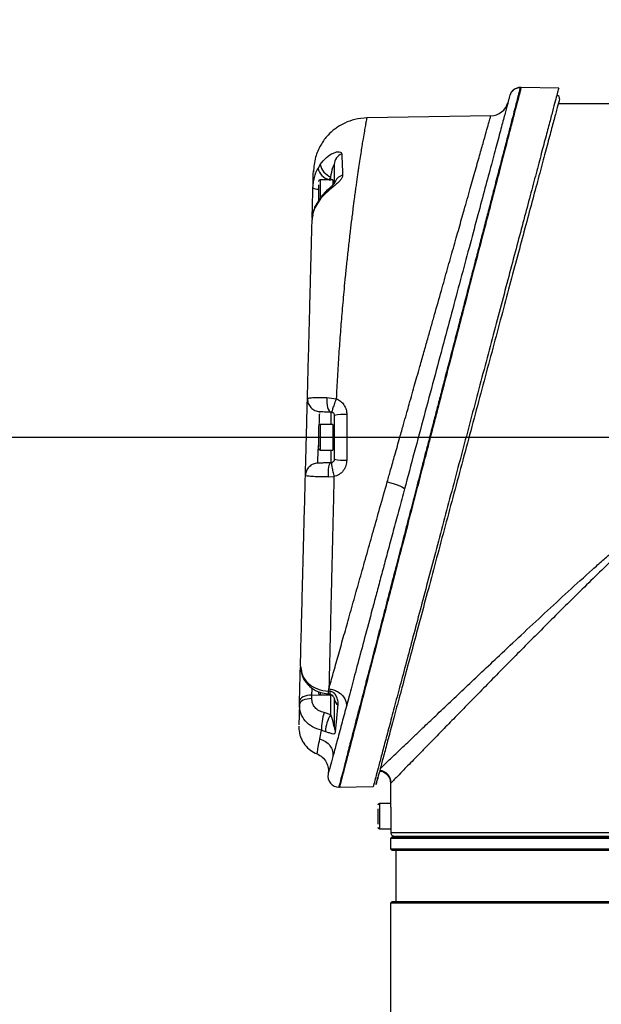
# Model space of a CAD drawing. Header units: millimetres. Extents: x 160 to 223, y 83 to 228.
# Tile 7 of 13: x 186 to 195, y 147 to 161. Entities that reach past the tile are written whole.
import ezdxf

# ---------------------------------------------------------------- set-up
doc = ezdxf.new("R2010")
doc.units = ezdxf.units.MM
doc.layers.add('10', color=7, linetype='Continuous')
doc.styles.add('SLDTEXTSTYLE0', font='TXT', dxfattribs={"width": 0.7})
doc.dimstyles.new('SLDDIMSTYLE1', dxfattribs={"dimtxt": 3.950146, "dimasz": 2.5, "dimexe": 0, "dimexo": 0.0625, "dimgap": 0.987537, "dimtad": 2, "dimlfac": 19.17, "dimrnd": 1e-09, "dimzin": 12, "dimdsep": 46, "dimtxsty": 'SLDTEXTSTYLE0', "dimsah": 1, "dimcen": 0.09, "dimadec": 0, "dimazin": 3, "dimtfac": 1, "dimtofl": 0, "dimtmove": 0, "dimatfit": 3, "dimfxl": 0, "dimfrac": 2, "dimtolj": 1, "dimtzin": 12, "dimarcsym": 0})
doc.dimstyles.new('SLDDIMSTYLE2', dxfattribs={"dimtxt": 3.950146, "dimasz": 2.5, "dimexe": 0, "dimexo": 0.0625, "dimgap": 0.987537, "dimtad": 2, "dimdec": 1, "dimlfac": 19.17, "dimrnd": 1e-09, "dimzin": 12, "dimdsep": 46, "dimtxsty": 'SLDTEXTSTYLE0', "dimsah": 1, "dimcen": 0.09, "dimadec": 0, "dimazin": 3, "dimtfac": 1, "dimtdec": 1, "dimtofl": 0, "dimtmove": 0, "dimatfit": 3, "dimfxl": 0, "dimfrac": 2, "dimtolj": 1, "dimtzin": 12, "dimarcsym": 0})

# ---------------------------------------------------------------- blocks, each defined once
blk = doc.blocks.new('_D_1')
at = {"layer": '10'}
for p, q in [((199.46, 155.353), (177.659, 155.353)), ((179.659, 155.353), (179.659, 103.189)), ((203.074, 103.189), (177.659, 103.189))]:
    blk.add_line(p, q, dxfattribs=at)
for points in [[(179.659, 155.353), (179.309, 152.853), (180.009, 152.853)], [(179.659, 103.189), (180.009, 105.689), (179.309, 105.689)]]:
    blk.add_solid(points, dxfattribs=at)
at = {"layer": '10', "insert": (174.884, 124.976), "char_height": 3.7042, "attachment_point": 1, "rotation": 90, "style": 'SLDTEXTSTYLE0'}
blk.add_mtext('1000', dxfattribs=at)
blk = doc.blocks.new('_D_2')
at = {"layer": '10'}
for p, q in [((201.452, 205.406), (177.659, 205.406)), ((179.659, 205.406), (179.659, 155.353)), ((199.46, 155.353), (177.659, 155.353))]:
    blk.add_line(p, q, dxfattribs=at)
for points in [[(179.659, 205.406), (179.309, 202.906), (180.009, 202.906)], [(179.659, 155.353), (180.009, 157.853), (179.309, 157.853)]]:
    blk.add_solid(points, dxfattribs=at)
at = {"layer": '10', "insert": (174.884, 172.026), "char_height": 3.7042, "attachment_point": 1, "rotation": 90, "style": 'SLDTEXTSTYLE0'}
blk.add_mtext('959.5', dxfattribs=at)
blk = doc.blocks.new('_D_4')
at = {"layer": '10'}
for p, q in [((199.842, 206.588), (199.842, 176.496)), ((212.649, 96.593), (212.649, 180.496)), ((199.842, 178.496), (189.878, 178.496)), ((199.842, 178.496), (212.649, 178.496))]:
    blk.add_line(p, q, dxfattribs=at)
for points in [[(199.842, 178.496), (202.342, 178.146), (202.342, 178.846)], [(212.649, 178.496), (210.149, 178.846), (210.149, 178.146)]]:
    blk.add_solid(points, dxfattribs=at)
at = {"layer": '10', "insert": (189.878, 183.271), "char_height": 3.7042, "attachment_point": 1, "style": 'SLDTEXTSTYLE0'}
blk.add_mtext('245.5', dxfattribs=at)
blk = doc.blocks.new('_D_5')
at = {"layer": '10'}
for p, q in [((191.557, 212.735), (162.82, 212.735)), ((164.82, 212.735), (164.82, 103.189)), ((203.074, 103.189), (162.82, 103.189))]:
    blk.add_line(p, q, dxfattribs=at)
for points in [[(164.82, 212.735), (164.47, 210.235), (165.17, 210.235)], [(164.82, 103.189), (165.17, 105.689), (164.47, 105.689)]]:
    blk.add_solid(points, dxfattribs=at)
at = {"layer": '10', "insert": (160.045, 158.016), "char_height": 3.7042, "attachment_point": 1, "rotation": 90, "style": 'SLDTEXTSTYLE0'}
blk.add_mtext('2100', dxfattribs=at)

msp = doc.modelspace()

# ---------------------------------------------------------------- linework, layer by layer
at = {"color": 7, "linetype": 'Continuous', "lineweight": 25}
for p, q in [((193.61251, 160.38731), (193.60018, 160.38731)), ((194.15623, 160.3778), (193.61096, 160.38731)), ((201.3623, 160.15257), (194.14627, 160.15257)), ((193.17552, 159.97986), (191.38944, 159.94869)), ((190.72041, 159.28094), (190.68776, 159.2278)), ((190.90258, 159.05972), (190.72, 159.05972)), ((190.72, 159.05972), (190.72, 158.79501)), ((190.84707, 159.0607), (190.87148, 159.09984)), ((190.84707, 159.0607), (190.87148, 159.06038)), ((190.87148, 159.06038), (190.87148, 159.09984)), ((190.90258, 159.05972), (190.90258, 158.98646)), ((190.72971, 158.79561), (190.64125, 158.65508)), ((190.72963, 158.81089), (190.64702, 158.67761)), ((190.61103, 158.55296), (190.60366, 158.50829)), ((190.81424, 155.92643), (190.95021, 155.90933)), ((190.71233, 155.71069), (190.71286, 155.72404)), ((190.87148, 155.71989), (190.87148, 155.53598)), ((191.10167, 155.68076), (191.10167, 155.02605)), ((190.90258, 155.53598), (190.72, 155.53598)), ((190.72, 155.53598), (190.72, 155.17083)), ((190.90258, 155.53598), (190.90258, 155.17083)), ((190.92228, 155.45774), (190.90258, 155.45774)), ((190.72, 155.17083), (190.90258, 155.17083)), ((190.87148, 155.17083), (190.87148, 154.98692)), ((190.90258, 155.24908), (190.92228, 155.24908)), ((190.83888, 154.78295), (190.91723, 154.78725)), ((190.43434, 152.06252), (190.44943, 151.98988)), ((190.59754, 151.59401), (190.59882, 151.64286)), ((190.59882, 151.64286), (190.87148, 151.64643)), ((190.72, 151.6811), (190.72, 151.6471)), ((190.72, 151.6471), (190.88516, 151.6471)), ((190.83614, 151.66255), (190.85706, 151.661)), ((190.85768, 151.69926), (190.83834, 151.69958)), ((190.87148, 151.36153), (190.87148, 151.64643)), ((191.1344, 151.62817), (191.09673, 151.48715)), ((190.4198, 151.50753), (190.42108, 151.55638)), ((191.09673, 151.48715), (191.08339, 151.4373)), ((190.87148, 151.36153), (190.7754, 151.39199)), ((190.71315, 151.0144), (190.73571, 151.13762)), ((190.73571, 151.13764), (190.79302, 151.12261)), ((190.99716, 150.3195), (191.48248, 150.32797)), ((191.73933, 150.3804), (191.73083, 150.37166)), ((191.73083, 150.37166), (191.73083, 150.11084)), ((190.98624, 150.3195), (190.99716, 150.3195)), ((191.73188, 150.08476), (191.57434, 150.08476)), ((191.57434, 150.08476), (191.57434, 149.7196)), ((191.73542, 149.90218), (191.73542, 149.66744)), ((191.57434, 149.7196), (191.73542, 149.7196)), ((191.73542, 149.66744), (201.22484, 149.66744)), ((191.80908, 149.61527), (191.80908, 149.60484)), ((191.75692, 149.60484), (191.73083, 149.57876)), ((191.73083, 149.57876), (191.73083, 149.4327)), ((201.22484, 149.57876), (191.73083, 149.57876)), ((191.75692, 149.60484), (201.19875, 149.60484)), ((191.73083, 149.4327), (191.75692, 149.40661)), ((191.73083, 149.4327), (201.22484, 149.4327)), ((201.19875, 149.40661), (191.75692, 149.40661)), ((191.80908, 149.40661), (191.80908, 148.67631)), ((191.75692, 148.67631), (191.73083, 148.65022)), ((191.73083, 148.65022), (191.73083, 133.02685)), ((201.22484, 148.65022), (191.73083, 148.65022)), ((191.75692, 148.67631), (201.19875, 148.67631))]:
    msp.add_line(p, q, dxfattribs=at)
at = {"color": 7, "linetype": 'Continuous', "lineweight": 25, "flags": 128}
for points in [[(190.8819, 159.05972), (190.88146, 159.05977), (190.87148, 159.06038)], [(190.72971, 158.79561), (190.73121, 158.81207), (190.73712, 158.82297)], [(190.64125, 158.65508), (190.64403, 158.67158), (190.64705, 158.67765)], [(190.81424, 155.92643), (190.813, 155.88788), (190.81459, 155.84997), (190.81893, 155.8144), (190.82583, 155.78276), (190.83498, 155.75647), (190.84598, 155.73669), (190.85833, 155.72431), (190.87148, 155.71989)], [(190.83888, 154.78295), (190.83782, 154.82128), (190.83845, 154.85886), (190.84075, 154.89404), (190.84462, 154.92527), (190.84989, 154.95117), (190.85631, 154.97059), (190.86362, 154.98269), (190.87148, 154.98692)], [(191.68466, 154.71367), (191.73434, 154.69976), (191.78188, 154.68497), (191.82542, 154.66989), (191.86323, 154.6551), (191.89384, 154.64118), (191.91603, 154.6287), (191.92894, 154.61813), (191.93204, 154.6099)], [(190.59882, 151.64286), (190.56419, 151.64142), (190.53099, 151.6367), (190.50046, 151.62887), (190.47368, 151.61822), (190.45166, 151.60513), (190.43519, 151.59009), (190.42487, 151.57364), (190.42108, 151.55638)], [(190.87148, 151.64643), (190.88146, 151.64705), (190.8819, 151.6471)], [(190.59754, 151.59401), (190.56291, 151.59257), (190.52971, 151.58785), (190.49918, 151.58002), (190.47241, 151.56936), (190.45038, 151.55628), (190.43391, 151.54123), (190.42359, 151.52478), (190.4198, 151.50753)]]:
    msp.add_lwpolyline(points, dxfattribs=at)
at = {"color": 7, "linetype": 'Continuous', "lineweight": 25}
for centre, radius, start, end in [((193.60018, 160.23082), 0.15649, 90, 165), ((194.12459, 160.23203), 0.04151, 345.849709, 89.073601), ((193.17077, 160.24065), 0.26082, 271, 345), ((191.08862, 159.27654), 0.16639, 110.742933, 178.59553), ((190.95684, 159.32462), 0.24044, 190.467389, 249.204541), ((190.90495, 159.27538), 0.22235, 192.35774, 254.910173), ((191.08221, 158.96772), 0.16211, 104.379732, 165.154892), ((190.72, 159.03363), 0.02608, 90, 180), ((190.89572, 159.02839), 0.02721, 12.555411, 75.40789), ((190.68269, 159.05462), 0.12975, 238.316242, 274.024472), ((191.05758, 155.04587), 0.63642, 86.027257, 102.274211), ((190.72, 155.5099), 0.02608, 90, 180), ((190.72, 155.19691), 0.02608, 180, 270), ((191.05758, 155.66095), 0.63642, 257.725789, 273.972743), ((190.72, 151.67318), 0.02608, 180, 270), ((190.28362, 151.71398), 0.55491, 354.682366, 358.512995), ((190.96915, 151.67831), 0.11342, 169.354425, 188.776344), ((191.0437, 151.6022), 0.12152, 182.386657, 237.037557), ((191.57286, 151.1373), 0.83715, 162.28794, 179.977047), ((191.28822, 151.09234), 0.49612, 147.139525, 176.50114), ((191.03892, 151.18631), 0.11664, 180.421643, 213.011934), ((190.98638, 150.47599), 0.15649, 168.983677, 270), ((191.5563, 150.37963), 0.18303, 0.239751, 83.706768), ((191.57434, 150.05867), 0.02608, 90, 180), ((191.57434, 149.74569), 0.02608, 180, 270), ((191.783, 149.66744), 0.05216, 240.005206, 270)]:
    msp.add_arc(centre, radius, start, end, dxfattribs=at)
for points, knots in [([(193.60018, 160.38731), (193.59897, 160.38266), (193.59655, 160.37335), (193.57916, 160.30633), (193.55665, 160.21965), (193.5318, 160.12397), (193.49973, 160.0004), (193.45914, 159.84409), (193.40918, 159.65164), (193.35227, 159.43241), (193.28859, 159.18718), (193.22579, 158.94523), (193.16566, 158.71365), (193.11001, 158.49934), (193.05144, 158.27368), (192.99088, 158.04041), (192.92833, 157.79957), (192.8627, 157.54673), (192.79678, 157.29276), (192.73036, 157.037), (192.66318, 156.77832), (192.59278, 156.50701), (192.5262, 156.25054), (192.46558, 156.01708), (192.41209, 155.81101), (192.35472, 155.5901), (192.31559, 155.43937), (192.29328, 155.35341)], [0, 0, 0, 0, 0.06137014, 0.12297827, 0.16376264, 0.20486392, 0.24629282, 0.29524108, 0.34498633, 0.39448666, 0.44402717, 0.49476746, 0.52949948, 0.56510988, 0.60160151, 0.63721249, 0.67226515, 0.70863241, 0.74631573, 0.77898898, 0.81383983, 0.85086875, 0.88694827, 0.91462926, 0.941878, 0.96685471, 1, 1, 1, 1]), ([(193.61096, 160.38731), (193.60975, 160.38273), (193.60733, 160.37352), (193.58791, 160.29894), (193.55696, 160.17952), (193.5137, 160.01261), (193.45858, 159.80056), (193.39279, 159.54728), (193.31608, 159.25168), (193.23053, 158.9219), (193.135, 158.55419), (193.03289, 158.16086), (192.92203, 157.73388), (192.82483, 157.35925), (192.74125, 157.03746), (192.67411, 156.77893), (192.60362, 156.50733), (192.53694, 156.25048), (192.47629, 156.01683), (192.4228, 155.81077), (192.36546, 155.58998), (192.32635, 155.43928), (192.30406, 155.35341)], [0, 0, 0, 0, 0.06087637, 0.12219251, 0.18398664, 0.2462961, 0.30750589, 0.37016488, 0.4316324, 0.49476673, 0.55601629, 0.62016221, 0.68131319, 0.74628193, 0.77887507, 0.8137119, 0.85079288, 0.88697051, 0.91466286, 0.94188593, 0.96688384, 1, 1, 1, 1]), ([(194.12526, 160.27354), (194.11573, 160.23767), (194.09674, 160.1662), (194.05424, 160.00627), (194.00185, 159.80907), (193.93912, 159.57301), (193.86715, 159.30216), (193.78674, 158.9995), (193.69817, 158.66616), (193.60236, 158.30561), (193.50046, 157.9221), (193.39343, 157.51931), (193.28162, 157.09849), (193.16608, 156.66368), (193.04805, 156.21952), (192.92843, 155.76937), (192.80768, 155.31489), (192.68694, 154.86049), (192.56738, 154.4106), (192.44974, 153.96792), (192.3347, 153.535), (192.22347, 153.11638), (192.11709, 152.71606), (192.01608, 152.33595), (191.92136, 151.97952), (191.83403, 151.65086), (191.75491, 151.35312), (191.68444, 151.08798), (191.62347, 150.85854), (191.57277, 150.66773), (191.53275, 150.51712), (191.50403, 150.40906), (191.48587, 150.34075), (191.48361, 150.33222), (191.48248, 150.32797)], [0, 0, 0, 0, 0.03135129, 0.06246717, 0.09363202, 0.12506397, 0.15629304, 0.18737814, 0.21858525, 0.25001609, 0.28119312, 0.31228063, 0.34352696, 0.37494271, 0.40610393, 0.4372131, 0.46850949, 0.49990237, 0.53105732, 0.56220525, 0.59358259, 0.62491325, 0.65605801, 0.68726995, 0.71871173, 0.74994641, 0.78109673, 0.81243279, 0.84381538, 0.87497131, 0.90617727, 0.9376279, 0.96885899, 1, 1, 1, 1]), ([(193.44902, 160.27132), (193.44754, 160.2658), (193.44458, 160.25475), (193.42079, 160.16599), (193.38309, 160.02529), (193.3306, 159.82937), (193.26422, 159.58166), (193.18473, 159.28497), (193.093, 158.94263), (192.99017, 158.55888), (192.8774, 158.138), (192.75605, 157.68513), (192.6275, 157.20539), (192.49331, 156.70455), (192.35498, 156.18831), (192.21422, 155.66297), (192.07244, 155.13387), (191.97884, 154.78453), (191.93204, 154.6099)], [0, 0, 0, 0, 0.06132187, 0.1226942, 0.18416662, 0.24578192, 0.30757768, 0.36958101, 0.43181093, 0.49427394, 0.55696731, 0.61987621, 0.68297704, 0.74623679, 0.80961558, 0.87306834, 0.93654619, 1, 1, 1, 1]), ([(193.5986, 160.38124), (193.57346, 160.37986), (193.52307, 160.37709), (193.48722, 160.33676), (193.46926, 160.31655)], [0, 0, 0, 0, 0.49910232, 1, 1, 1, 1]), ([(194.15298, 160.37785), (194.1518, 160.37344), (194.14945, 160.36459), (194.13334, 160.30396), (194.12526, 160.27354)], [0, 0, 0, 0, 0.49829035, 1, 1, 1, 1]), ([(194.16484, 160.22188), (194.15459, 160.18362), (194.13416, 160.10738), (194.08754, 159.93339), (194.0297, 159.71752), (193.96029, 159.45848), (193.88058, 159.16102), (193.79136, 158.82803), (193.69323, 158.46181), (193.58747, 158.0671), (193.47538, 157.64879), (193.35767, 157.20947), (193.23532, 156.75287), (193.10975, 156.28424), (192.98221, 155.80823), (192.85331, 155.32719), (192.72438, 154.84603), (192.59677, 154.36977), (192.47138, 153.9018), (192.34922, 153.44588), (192.23166, 153.00714), (192.11981, 152.58974), (192.01444, 152.19649), (191.91677, 151.83198), (191.82804, 151.50082), (191.74892, 151.20555), (191.68031, 150.94948), (191.62309, 150.73596), (191.57805, 150.56784), (191.5456, 150.44675), (191.52605, 150.37381), (191.51997, 150.35111), (191.52647, 150.37535), (191.54203, 150.43342), (191.54982, 150.46249)], [0, 0, 0, 0, 0.031322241, 0.062412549, 0.093597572, 0.125013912, 0.156159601, 0.187248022, 0.218582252, 0.249891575, 0.280982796, 0.31213929, 0.343555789, 0.374760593, 0.405863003, 0.437132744, 0.46852374, 0.499673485, 0.530837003, 0.562248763, 0.593502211, 0.624638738, 0.655942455, 0.687318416, 0.718465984, 0.749684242, 0.781109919, 0.81228618, 0.843443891, 0.874860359, 0.906093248, 0.937216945, 0.968567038, 1, 1, 1, 1]), ([(191.86579, 155.35341), (191.88332, 155.41532), (191.91476, 155.52639), (191.95645, 155.67367), (191.99459, 155.8083), (192.03257, 155.94248), (192.07293, 156.08507), (192.11342, 156.22805), (192.1596, 156.3912), (192.21136, 156.57413), (192.26615, 156.76769), (192.3176, 156.94938), (192.38362, 157.18253), (192.46224, 157.4604), (192.55244, 157.77896), (192.63757, 158.07975), (192.71765, 158.36274), (192.79952, 158.65191), (192.87961, 158.93497), (192.95656, 159.20679), (193.02246, 159.43972), (193.07763, 159.63461), (193.12094, 159.78772), (193.15209, 159.89772), (193.17167, 159.96698), (193.17411, 159.97557), (193.17533, 159.97986)], [0, 0, 0, 0, 0.02609908, 0.04681861, 0.06215589, 0.08302186, 0.10367775, 0.12280505, 0.14410972, 0.17376178, 0.20202008, 0.228884, 0.25435304, 0.30688457, 0.35675453, 0.40668912, 0.45733195, 0.5061783, 0.56943492, 0.63071334, 0.69321966, 0.75437801, 0.81627257, 0.87737151, 0.93881814, 1, 1, 1, 1]), ([(191.39594, 159.9488), (191.336, 159.94429), (191.22484, 159.93592), (191.0926, 159.88764), (191.00236, 159.83969), (190.94427, 159.80098), (190.87965, 159.75003), (190.80081, 159.67212), (190.71357, 159.54821), (190.63898, 159.37552), (190.62694, 159.24178), (190.62044, 159.16968)], [0, 0, 0, 0, 0.13877487, 0.25737074, 0.32231902, 0.37469661, 0.4187287, 0.51046336, 0.64053895, 0.80622219, 1, 1, 1, 1]), ([(191.38944, 159.94869), (191.38898, 159.94644), (191.38804, 159.94188), (191.38084, 159.90472), (191.36979, 159.84506), (191.35481, 159.76081), (191.3385, 159.66492), (191.32199, 159.56444), (191.30639, 159.46662), (191.28945, 159.35689), (191.27451, 159.25705), (191.26228, 159.1735), (191.25274, 159.1072), (191.24264, 159.03568), (191.23196, 158.95869), (191.22072, 158.87599), (191.20691, 158.77232), (191.18887, 158.63353), (191.16759, 158.4628), (191.14488, 158.27201), (191.12244, 158.07577), (191.10054, 157.87297), (191.08036, 157.67576), (191.0579, 157.44453), (191.03387, 157.17754), (191.0085, 156.86535), (190.98588, 156.55023), (190.96592, 156.23109), (190.95535, 156.01472), (190.95021, 155.90933)], [0, 0, 0, 0, 0.04892503, 0.09937969, 0.14922653, 0.19880787, 0.25038548, 0.28362799, 0.31828381, 0.35435342, 0.38889828, 0.40579087, 0.42338486, 0.44168023, 0.46067689, 0.48037481, 0.50077388, 0.53225163, 0.57225158, 0.60797453, 0.64620379, 0.68441592, 0.7192627, 0.75074485, 0.80359428, 0.85249174, 0.90164013, 0.95209126, 1, 1, 1, 1]), ([(190.72041, 159.28094), (190.74829, 159.31617), (190.80345, 159.38587), (190.89136, 159.44072), (190.95558, 159.46103), (190.99492, 159.46318), (191.02318, 159.45409), (191.02756, 159.43934), (191.02969, 159.43214)], [0, 0, 0, 0, 0.2700929, 0.53417178, 0.66005332, 0.77967893, 0.89247862, 1, 1, 1, 1]), ([(191.02969, 159.43214), (191.03147, 159.38611), (191.03505, 159.29399), (191.03965, 159.18118), (191.04195, 159.12475)], [0, 0, 0, 0, 0.49969052, 1, 1, 1, 1]), ([(190.87148, 159.09984), (190.88022, 159.14756), (190.89186, 159.2111), (190.91404, 159.26669), (190.9203, 159.27844), (190.92202, 159.28091), (190.9222, 159.28071), (190.92228, 159.28062)], [0, 0, 0, 0, 0.64922449, 0.86433843, 0.94040618, 0.97189371, 1, 1, 1, 1]), ([(190.92228, 159.28062), (190.92228, 159.23562), (190.92228, 159.15398), (190.92228, 159.05417), (190.92228, 159.00938)], [0, 0, 0, 0, 0.55118298, 1, 1, 1, 1]), ([(190.61454, 158.94421), (190.61869, 158.99512), (190.62701, 159.09734), (190.66746, 159.18421), (190.68776, 159.2278)], [0, 0, 0, 0, 0.49813856, 1, 1, 1, 1]), ([(190.61454, 158.94421), (190.61576, 158.99095), (190.61821, 159.0844), (190.6203, 159.16436), (190.62069, 159.17892), (190.62088, 159.18619)], [0, 0, 0, 0, 0.33359634, 0.66696661, 1, 1, 1, 1]), ([(191.04195, 159.12475), (191.04074, 159.11439), (191.03829, 159.09347), (191.01397, 159.05698), (190.97755, 159.0187), (190.91412, 158.96345), (190.82135, 158.8908), (190.76074, 158.82784), (190.72971, 158.79561)], [0, 0, 0, 0, 0.10683844, 0.21578879, 0.33156268, 0.45454082, 0.72078017, 1, 1, 1, 1]), ([(190.69392, 158.98432), (190.69392, 158.97746), (190.69392, 158.9626), (190.69392, 158.92708), (190.69392, 158.89677), (190.69392, 158.87714)], [0, 0, 0, 0, 0.23232829, 0.50290904, 1, 1, 1, 1]), ([(190.92639, 159.01058), (190.92644, 159.01084), (190.92655, 159.01141), (190.92407, 159.00824), (190.91801, 159.00121), (190.90273, 158.98513), (190.87375, 158.95786), (190.81412, 158.90474), (190.76953, 158.85739), (190.7371, 158.82295)], [0, 0, 0, 0, 0.03322209, 0.07352123, 0.11765122, 0.2218662, 0.35818802, 0.5330321, 1, 1, 1, 1]), ([(190.60309, 158.50682), (190.60315, 158.50941), (190.60393, 158.53905), (190.60587, 158.61298), (190.60872, 158.72187), (190.61168, 158.83486), (190.61361, 158.90858), (190.61454, 158.94421)], [0, 0, 0, 0, 0.02473529, 0.28292292, 0.53488326, 0.7752251, 1, 1, 1, 1]), ([(190.69392, 158.87714), (190.69392, 158.85741), (190.69392, 158.82694), (190.69392, 158.79088), (190.69392, 158.77197), (190.69392, 158.76426), (190.69392, 158.76317)], [0, 0, 0, 0, 0.45924576, 0.70900734, 0.95898777, 1, 1, 1, 1]), ([(190.64125, 158.65508), (190.63053, 158.62668), (190.60907, 158.56982), (190.60478, 158.51619), (190.60263, 158.48934)], [0, 0, 0, 0, 0.49934112, 1, 1, 1, 1]), ([(190.6468, 158.67723), (190.6351, 158.64955), (190.62056, 158.61516), (190.61553, 158.58091), (190.61454, 158.57423)], [0, 0, 0, 0, 0.80513774, 1, 1, 1, 1]), ([(190.53512, 155.91134), (190.5386, 156.04437), (190.54554, 156.30931), (190.55557, 156.69233), (190.56512, 157.05713), (190.57411, 157.40045), (190.58242, 157.71779), (190.59, 158.00711), (190.59683, 158.26783), (190.6007, 158.41588), (190.60263, 158.48934)], [0, 0, 0, 0, 0.12762172, 0.25416755, 0.38086732, 0.50613708, 0.6313801, 0.75493531, 0.87838826, 1, 1, 1, 1]), ([(190.50613, 154.80427), (190.50616, 154.80534), (190.50621, 154.80746), (190.5067, 154.82589), (190.50757, 154.85912), (190.50875, 154.90414), (190.50998, 154.95142), (190.51111, 154.99435), (190.51238, 155.04286), (190.51431, 155.11677), (190.51706, 155.22153), (190.52063, 155.35778), (190.52361, 155.47194), (190.52587, 155.55811), (190.52743, 155.61776), (190.52887, 155.67275), (190.53014, 155.72124), (190.53127, 155.76417), (190.53251, 155.81151), (190.53368, 155.85616), (190.53484, 155.90045), (190.53501, 155.90715), (190.53512, 155.91134)], [0, 0, 0, 0, 0.04518096, 0.09037846, 0.144436, 0.2048771, 0.23827891, 0.27171075, 0.30795276, 0.34422523, 0.4209526, 0.50004448, 0.57913636, 0.61755465, 0.65600444, 0.69224549, 0.72851891, 0.76191921, 0.79535256, 0.85579367, 0.90985121, 1, 1, 1, 1]), ([(190.53512, 155.91134), (190.53896, 155.91404), (190.54664, 155.91945), (190.60657, 155.92463), (190.69568, 155.92738), (190.77463, 155.92675), (190.81424, 155.92643)], [0, 0, 0, 0, 0.24866169, 0.49800109, 0.74811717, 1, 1, 1, 1]), ([(190.95021, 155.90933), (190.946, 155.89834), (190.93728, 155.87559), (190.92453, 155.84072), (190.91248, 155.80639), (190.90212, 155.77511), (190.89424, 155.74927), (190.88938, 155.73066), (190.88733, 155.71918), (190.8882, 155.71738), (190.88862, 155.71652)], [0, 0, 0, 0, 0.11531138, 0.23854473, 0.36768914, 0.50000521, 0.63232051, 0.76146271, 0.88469271, 1, 1, 1, 1]), ([(190.95021, 155.90933), (190.97194, 155.89834), (191.01544, 155.87633), (191.0635, 155.82026), (191.09561, 155.75382), (191.09965, 155.70515), (191.10167, 155.68076)], [0, 0, 0, 0, 0.24943911, 0.49912628, 0.74898445, 1, 1, 1, 1]), ([(190.71286, 155.72404), (190.71499, 155.72399), (190.71927, 155.72388), (190.75327, 155.72299), (190.80393, 155.72166), (190.84893, 155.72048), (190.87148, 155.71989)], [0, 0, 0, 0, 0.24958261, 0.49926502, 0.74903996, 1, 1, 1, 1]), ([(190.87148, 155.71989), (190.87408, 155.71974), (190.87771, 155.71952), (190.88403, 155.71811), (190.88715, 155.71703), (190.88862, 155.71652)], [0, 0, 0, 0, 0.57006007, 0.79791448, 1, 1, 1, 1]), ([(190.88862, 155.71652), (190.8934, 155.71419), (190.90306, 155.7095), (190.9136, 155.69775), (190.92085, 155.6837), (190.92181, 155.67304), (190.92228, 155.66774)], [0, 0, 0, 0, 0.24631822, 0.49753381, 0.75059158, 1, 1, 1, 1]), ([(190.7053, 155.53082), (190.70544, 155.53441), (190.70615, 155.55255), (190.70727, 155.58121), (190.70857, 155.61443), (190.70962, 155.64138), (190.71078, 155.67118), (190.71139, 155.68693), (190.7118, 155.69735)], [0, 0, 0, 0, 0.04684747, 0.23692359, 0.4145798, 0.56396975, 0.71139395, 1, 1, 1, 1]), ([(190.69392, 155.50927), (190.69392, 155.50946), (190.69392, 155.51036), (190.69392, 155.50529), (190.69392, 155.49432), (190.69392, 155.47204), (190.69392, 155.43357), (190.69392, 155.38536), (190.69392, 155.34435), (190.69392, 155.31261), (190.69392, 155.28266), (190.69392, 155.24754), (190.69392, 155.22954), (190.69392, 155.21788)], [0, 0, 0, 0, 0.02198134, 0.10016807, 0.17828638, 0.25647313, 0.40011207, 0.543751, 0.62186928, 0.700056, 0.77817431, 0.85636107, 1, 1, 1, 1]), ([(192.29328, 155.35341), (192.27651, 155.28879), (192.24587, 155.17076), (192.20433, 155.01073), (192.16552, 154.86131), (192.12684, 154.7123), (192.0864, 154.55651), (192.04594, 154.4007), (192.00364, 154.23776), (191.95923, 154.06661), (191.91469, 153.89504), (191.87225, 153.73157), (191.83189, 153.57617), (191.77289, 153.34899), (191.69758, 153.0588), (191.60759, 152.71225), (191.52264, 152.38503), (191.44273, 152.0772), (191.36107, 151.76277), (191.28119, 151.45496), (191.20447, 151.15956), (191.13876, 150.90638), (191.08377, 150.69463), (191.04059, 150.52824), (191.00955, 150.40874), (190.99003, 150.3335), (190.9876, 150.32416), (190.98638, 150.3195)], [0, 0, 0, 0, 0.024918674, 0.045516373, 0.061792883, 0.082727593, 0.103314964, 0.122451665, 0.143681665, 0.167410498, 0.190278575, 0.21228601, 0.23343293, 0.25371948, 0.306104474, 0.355912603, 0.405796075, 0.456388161, 0.505257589, 0.568490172, 0.629854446, 0.692410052, 0.753715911, 0.815725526, 0.877011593, 0.938624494, 1, 1, 1, 1]), ([(192.30406, 155.35341), (192.28731, 155.28886), (192.25669, 155.17091), (192.21515, 155.0109), (192.17636, 154.86151), (192.13769, 154.71254), (192.09726, 154.55677), (192.05674, 154.40073), (191.99194, 154.15109), (191.90643, 153.8216), (191.80335, 153.42485), (191.70848, 153.05919), (191.61846, 152.71245), (191.53341, 152.38481), (191.45344, 152.07687), (191.37185, 151.76279), (191.29204, 151.45513), (191.21533, 151.15953), (191.14955, 150.90627), (191.10053, 150.71772), (191.06541, 150.58228), (191.04049, 150.48612), (191.01806, 150.39962), (191.00078, 150.33326), (190.99837, 150.32407), (190.99716, 150.3195)], [0, 0, 0, 0, 0.0248903, 0.04548573, 0.06178607, 0.08268706, 0.10326743, 0.12243664, 0.143726, 0.20147905, 0.25369229, 0.30597897, 0.35581909, 0.40583312, 0.45645832, 0.50522978, 0.56836185, 0.62982506, 0.6924818, 0.7536873, 0.79529407, 0.83666615, 0.87781445, 0.93912723, 1, 1, 1, 1]), ([(191.68466, 154.71367), (191.70078, 154.77058), (191.73694, 154.89823), (191.79736, 155.1116), (191.84167, 155.26816), (191.86579, 155.35341)], [0, 0, 0, 0, 0.26822629, 0.60154779, 1, 1, 1, 1]), ([(190.68387, 154.98201), (190.68407, 154.9871), (190.68439, 154.99486), (190.6862, 155.04147), (190.68798, 155.08754), (190.69023, 155.14483), (190.69223, 155.19638), (190.69355, 155.22988), (190.69392, 155.23925)], [0, 0, 0, 0, 0.30259778, 0.46101778, 0.62372178, 0.77237096, 0.93635969, 1, 1, 1, 1]), ([(190.92228, 155.03907), (190.92176, 155.03313), (190.92123, 155.02713), (190.91914, 155.02124), (190.91858, 155.01974), (190.91633, 155.01436), (190.91036, 155.00481), (190.89849, 154.99377), (190.88696, 154.98998), (190.88129, 154.98811)], [0, 0, 0, 0, 0.25008314, 0.25243191, 0.27035205, 0.31961192, 0.50474299, 0.75628434, 1, 1, 1, 1]), ([(191.10167, 155.02605), (191.09915, 154.99887), (191.09411, 154.94452), (191.05427, 154.87196), (190.99489, 154.8138), (190.94311, 154.7961), (190.91723, 154.78725)], [0, 0, 0, 0, 0.250122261, 0.500207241, 0.750170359, 1, 1, 1, 1]), ([(190.87148, 154.98692), (190.84565, 154.98625), (190.79399, 154.98489), (190.7333, 154.9833), (190.69183, 154.98222), (190.68652, 154.98208), (190.68387, 154.98201)], [0, 0, 0, 0, 0.25006356, 0.50016922, 0.7502571, 1, 1, 1, 1]), ([(190.88129, 154.98811), (190.87959, 154.9878), (190.87594, 154.98711), (190.87304, 154.98699), (190.87148, 154.98692)], [0, 0, 0, 0, 0.46505744, 1, 1, 1, 1]), ([(190.88129, 154.98811), (190.88092, 154.98735), (190.88017, 154.98577), (190.8811, 154.97411), (190.88376, 154.9549), (190.88831, 154.92799), (190.89443, 154.89527), (190.90165, 154.85928), (190.90935, 154.82269), (190.91466, 154.7988), (190.91723, 154.78725)], [0, 0, 0, 0, 0.11519479, 0.23840013, 0.3675911, 0.49999722, 0.63240376, 0.76159592, 0.88480305, 1, 1, 1, 1]), ([(190.43434, 152.06252), (190.43736, 152.17795), (190.4434, 152.4088), (190.45417, 152.81986), (190.46595, 153.26991), (190.4787, 153.75671), (190.49213, 154.26977), (190.50146, 154.62601), (190.50613, 154.80427)], [0, 0, 0, 0, 0.166494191, 0.332984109, 0.499748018, 0.666394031, 0.833062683, 1, 1, 1, 1]), ([(190.83888, 154.78295), (190.79302, 154.78349), (190.7014, 154.78457), (190.59361, 154.78937), (190.52005, 154.79603), (190.51077, 154.80153), (190.50613, 154.80427)], [0, 0, 0, 0, 0.25064951, 0.50081174, 0.75059548, 1, 1, 1, 1]), ([(190.91723, 154.78725), (190.91515, 154.69998), (190.91109, 154.52912), (190.90521, 154.28141), (190.89965, 154.04754), (190.89443, 153.82787), (190.88953, 153.62239), (190.88496, 153.43101), (190.88073, 153.25351), (190.87472, 153.00156), (190.86722, 152.68605), (190.85868, 152.32673), (190.85106, 152.00703), (190.84669, 151.8236), (190.84455, 151.73369)], [0, 0, 0, 0, 0.07335652, 0.14362247, 0.21079796, 0.27488312, 0.33587807, 0.39378292, 0.44859776, 0.50032271, 0.63233858, 0.75962302, 0.88217662, 1, 1, 1, 1]), ([(190.84455, 151.73369), (190.8651, 151.80689), (190.90674, 151.95522), (190.97637, 152.20306), (191.05112, 152.46892), (191.13142, 152.75419), (191.21493, 153.0508), (191.30271, 153.36206), (191.39212, 153.679), (191.48501, 154.00786), (191.58219, 154.35152), (191.64943, 154.58917), (191.68466, 154.71367)], [0, 0, 0, 0, 0.09746997, 0.19751116, 0.29672927, 0.39594247, 0.49885664, 0.59452375, 0.69563226, 0.79366493, 0.89190925, 1, 1, 1, 1]), ([(191.93204, 154.6099), (191.90603, 154.5128), (191.85495, 154.32214), (191.78086, 154.04553), (191.71062, 153.78319), (191.64437, 153.53567), (191.58213, 153.30308), (191.52389, 153.08538), (191.44845, 152.80335), (191.35875, 152.46787), (191.26013, 152.09886), (191.18548, 151.81945), (191.14695, 151.67516), (191.1344, 151.62817)], [0, 0, 0, 0, 0.08503855, 0.16698881, 0.24583988, 0.32158426, 0.3942179, 0.463741, 0.53015599, 0.67117939, 0.8068151, 0.93708097, 1, 1, 1, 1]), ([(191.58337, 150.58771), (191.59461, 150.59842), (191.61723, 150.61998), (191.66726, 150.66763), (191.72921, 150.72666), (191.80241, 150.79639), (191.88558, 150.87554), (191.97788, 150.96337), (192.08145, 151.06187), (192.21419, 151.18805), (192.38277, 151.3481), (192.59012, 151.54471), (192.8131, 151.75575), (193.04974, 151.9792), (193.31508, 152.229), (193.61552, 152.51068), (193.9459, 152.81832), (194.28879, 153.13453), (194.57, 153.38998), (194.78543, 153.58227), (194.93247, 153.71178), (195.08123, 153.84063), (195.23011, 153.96673), (195.39788, 154.10464), (195.57684, 154.24502), (195.77814, 154.38999), (195.98409, 154.51896), (196.1737, 154.60743), (196.33569, 154.65056), (196.44625, 154.66253), (196.54305, 154.65929), (196.62574, 154.6476), (196.71109, 154.62666), (196.80002, 154.59573), (196.89047, 154.55596), (196.97921, 154.50986), (197.06667, 154.45886), (197.17844, 154.38766), (197.32038, 154.28802), (197.49558, 154.15444), (197.68729, 153.99917), (197.87975, 153.83634), (198.06671, 153.67383), (198.24174, 153.51874), (198.41938, 153.35918), (198.60035, 153.19478), (198.78401, 153.02648), (198.96389, 152.8605), (199.13856, 152.69838), (199.33133, 152.51869), (199.53877, 152.32452), (199.75688, 152.11956), (199.96101, 151.92716), (200.15116, 151.74755), (200.32733, 151.58087), (200.48325, 151.43313), (200.62063, 151.30278), (200.74128, 151.18821), (200.85178, 151.08321), (200.98967, 150.9521), (201.14228, 150.80682), (201.22923, 150.72402), (201.27183, 150.68345)], [0, 0, 0, 0, 0.01535744, 0.0309072, 0.04668822, 0.0627378, 0.07789904, 0.09339634, 0.10925456, 0.12549691, 0.14975919, 0.17504565, 0.20009667, 0.22486029, 0.25064764, 0.28120983, 0.31304746, 0.34410574, 0.37523293, 0.38804626, 0.40047076, 0.41325198, 0.42602962, 0.43794312, 0.45479342, 0.4693421, 0.48498572, 0.50071681, 0.50856212, 0.51646174, 0.52154308, 0.52675489, 0.53215387, 0.53806646, 0.54447371, 0.55077175, 0.5569359, 0.56360272, 0.57584272, 0.58980043, 0.60549657, 0.62294568, 0.63819498, 0.65335008, 0.6684224, 0.68497902, 0.70168268, 0.71819166, 0.73447402, 0.75053353, 0.7730365, 0.79482067, 0.81590014, 0.83629045, 0.85600876, 0.87507407, 0.89129845, 0.90711467, 0.92253933, 0.93759036, 0.96941893, 1, 1, 1, 1]), ([(201.22104, 150.37557), (201.21899, 150.37768), (201.21405, 150.38278), (201.17498, 150.42293), (201.1153, 150.48418), (201.04319, 150.55827), (200.9664, 150.63712), (200.87598, 150.72988), (200.77547, 150.83292), (200.66616, 150.94499), (200.54905, 151.06495), (200.42026, 151.19673), (200.28537, 151.33459), (200.14537, 151.47759), (200.00099, 151.62485), (199.84618, 151.78244), (199.66101, 151.97058), (199.44481, 152.1897), (199.1973, 152.43948), (198.97074, 152.66686), (198.76987, 152.86717), (198.64202, 152.99386), (198.55917, 153.0756), (198.52034, 153.11383), (198.47993, 153.15354), (198.4379, 153.19473), (198.39426, 153.2374), (198.34898, 153.28155), (198.3159, 153.31371), (198.28172, 153.3469), (198.20521, 153.42108), (198.08739, 153.53422), (197.93897, 153.67467), (197.80533, 153.79909), (197.66999, 153.92237), (197.54526, 154.03273), (197.43196, 154.12969), (197.32707, 154.21622), (197.22348, 154.2976), (197.10101, 154.38768), (196.96473, 154.47763), (196.80511, 154.56291), (196.65039, 154.61795), (196.50053, 154.6387), (196.37976, 154.63024), (196.27707, 154.60638), (196.19131, 154.57667), (196.05341, 154.51491), (195.87335, 154.40395), (195.6583, 154.24215), (195.45236, 154.07023), (195.25256, 153.89301), (195.05739, 153.71324), (194.84515, 153.51249), (194.614, 153.28926), (194.37066, 153.05054), (194.13112, 152.81286), (193.89956, 152.58134), (193.67165, 152.35207), (193.44738, 152.12541), (193.22968, 151.90469), (193.02249, 151.69395), (192.82456, 151.49212), (192.6369, 151.30054), (192.4611, 151.12073), (192.31292, 150.96895), (192.18908, 150.84206), (192.08622, 150.7366), (191.99659, 150.64461), (191.90912, 150.55479), (191.83097, 150.47459), (191.76834, 150.41024), (191.74895, 150.39029), (191.73933, 150.3804)], [0, 0, 0, 0, 0.014804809, 0.035692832, 0.05688468, 0.072083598, 0.087598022, 0.103463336, 0.119712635, 0.134740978, 0.150210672, 0.166140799, 0.182548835, 0.197484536, 0.212939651, 0.228923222, 0.245443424, 0.268475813, 0.291568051, 0.314778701, 0.330122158, 0.345078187, 0.348305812, 0.351658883, 0.355137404, 0.358741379, 0.362470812, 0.366325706, 0.370306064, 0.370888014, 0.375005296, 0.389694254, 0.400445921, 0.411751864, 0.422365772, 0.43305942, 0.441306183, 0.448749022, 0.457061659, 0.464506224, 0.475474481, 0.485680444, 0.496133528, 0.503987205, 0.511930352, 0.517112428, 0.522366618, 0.527769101, 0.543518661, 0.55928078, 0.575083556, 0.590873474, 0.606672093, 0.622444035, 0.643378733, 0.664955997, 0.685075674, 0.70632244, 0.727129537, 0.747789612, 0.769755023, 0.790728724, 0.810726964, 0.832593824, 0.853586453, 0.873740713, 0.8901398, 0.906116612, 0.92169993, 0.936920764, 0.95833229, 0.979321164, 1, 1, 1, 1]), ([(190.42108, 151.55638), (190.42169, 151.57969), (190.42291, 151.62632), (190.42502, 151.70689), (190.42743, 151.79892), (190.4297, 151.8855), (190.43161, 151.95836), (190.43287, 152.0065), (190.4336, 152.03432), (190.43386, 152.04427)], [0, 0, 0, 0, 0.1556647, 0.31138931, 0.49761547, 0.70580452, 0.82083949, 0.93597165, 1, 1, 1, 1]), ([(190.43991, 151.99728), (190.44567, 151.97183), (190.45698, 151.92181), (190.50356, 151.83256), (190.58672, 151.74398), (190.70943, 151.6783), (190.79534, 151.66762), (190.83614, 151.66255)], [0, 0, 0, 0, 0.1441772, 0.28345134, 0.5449603, 0.78390406, 1, 1, 1, 1]), ([(190.44943, 151.98988), (190.4524, 151.96916), (190.46187, 151.90324), (190.54265, 151.80776), (190.6751, 151.72159), (190.78389, 151.70692), (190.83834, 151.69958)], [0, 0, 0, 0, 0.13225904, 0.42078877, 0.71003472, 1, 1, 1, 1]), ([(190.59882, 151.64286), (190.59977, 151.66703), (190.60102, 151.69892), (190.60241, 151.73471), (190.60275, 151.74338)], [0, 0, 0, 0, 0.75798668, 1, 1, 1, 1]), ([(190.69392, 151.69743), (190.69392, 151.69478), (190.69392, 151.68612), (190.69392, 151.67802), (190.69392, 151.67271), (190.69392, 151.67361), (190.69392, 151.67381)], [0, 0, 0, 0, 0.16207134, 0.52939999, 0.8964072, 1, 1, 1, 1]), ([(190.83834, 151.69958), (190.83938, 151.70523), (190.84145, 151.71653), (190.84351, 151.72798), (190.84455, 151.7337)], [0, 0, 0, 0, 0.50000298, 1, 1, 1, 1]), ([(190.84455, 151.73369), (190.86693, 151.72981), (190.90968, 151.72241), (190.97435, 151.69346), (191.03334, 151.65024), (191.07443, 151.5957), (191.09661, 151.53984), (191.09669, 151.50529), (191.09673, 151.48715)], [0, 0, 0, 0, 0.16057689, 0.30669777, 0.4999952, 0.69274061, 0.83871596, 1, 1, 1, 1]), ([(190.85706, 151.661), (190.86423, 151.6591), (190.88143, 151.65455), (190.90401, 151.63174), (190.91784, 151.60779), (190.92315, 151.59005), (190.92316, 151.5858), (190.92316, 151.58389)], [0, 0, 0, 0, 0.20513794, 0.49157142, 0.78116271, 0.90214328, 1, 1, 1, 1]), ([(190.97758, 151.50024), (190.97764, 151.5218), (190.97777, 151.56202), (190.9584, 151.61888), (190.93455, 151.65646), (190.91311, 151.67879), (190.8911, 151.69193), (190.87216, 151.69786), (190.86252, 151.69879), (190.85768, 151.69926)], [0, 0, 0, 0, 0.31058894, 0.57950948, 0.69853441, 0.80660348, 0.90524958, 0.95241194, 1, 1, 1, 1]), ([(190.4198, 151.50753), (190.4182, 151.4463), (190.41499, 151.32378), (190.41263, 151.2335), (190.4123, 151.22106), (190.41221, 151.21758)], [0, 0, 0, 0, 0.4185861, 0.83761404, 1, 1, 1, 1]), ([(190.73571, 151.13764), (190.69112, 151.15172), (190.602, 151.17984), (190.49911, 151.26911), (190.43024, 151.38135), (190.42328, 151.46548), (190.4198, 151.50753)], [0, 0, 0, 0, 0.25057023, 0.50068337, 0.75039445, 1, 1, 1, 1]), ([(190.7754, 151.39199), (190.75029, 151.39959), (190.70008, 151.41478), (190.6422, 151.46348), (190.60346, 151.52485), (190.59951, 151.57095), (190.59754, 151.59401)], [0, 0, 0, 0, 0.24997061, 0.49998404, 0.74998509, 1, 1, 1, 1]), ([(190.92228, 151.59714), (190.92228, 151.52664), (190.92228, 151.39079), (190.92228, 151.258), (190.92228, 151.19094), (190.92228, 151.18603), (190.92228, 151.18545)], [0, 0, 0, 0, 0.499999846, 0.963381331, 0.995699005, 1, 1, 1, 1]), ([(190.94111, 151.12276), (190.94656, 151.18225), (190.95752, 151.30182), (190.97087, 151.43388), (190.97758, 151.50024)], [0, 0, 0, 0, 0.49755772, 1, 1, 1, 1]), ([(190.92228, 151.18545), (190.92228, 151.18493), (190.92227, 151.18394), (190.9222, 151.18274), (190.92209, 151.18193), (190.92186, 151.18135), (190.92144, 151.18177), (190.9199, 151.18665), (190.91538, 151.21088), (190.90481, 151.26949), (190.88467, 151.32509), (190.87148, 151.36153)], [0, 0, 0, 0, 0.006909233, 0.013153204, 0.019138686, 0.025323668, 0.039796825, 0.05885033, 0.168400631, 0.454967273, 1, 1, 1, 1]), ([(191.08339, 151.4373), (191.0611, 151.35397), (191.01191, 151.17006), (190.9501, 150.94048), (190.91734, 150.8191), (190.90096, 150.75842)], [0, 0, 0, 0, 0.29299567, 0.64658597, 1, 1, 1, 1]), ([(190.41199, 151.19937), (190.4119, 151.19525), (190.41162, 151.18266), (190.41228, 151.15601), (190.41634, 151.11826), (190.42391, 151.08327), (190.43115, 151.05781), (190.44057, 151.03142), (190.4561, 150.99588), (190.49063, 150.9351), (190.55202, 150.86804), (190.62228, 150.8175), (190.66451, 150.80334), (190.67452, 150.79998)], [0, 0, 0, 0, 0.090271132, 0.275996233, 0.405353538, 0.455307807, 0.499132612, 0.539625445, 0.579032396, 0.658946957, 0.818799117, 0.957059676, 1, 1, 1, 1]), ([(190.79302, 151.12261), (190.80278, 151.11906), (190.82309, 151.11167), (190.85782, 151.10001), (190.89411, 151.08913), (190.92019, 151.0866), (190.93615, 151.09657), (190.93942, 151.11386), (190.94111, 151.12276)], [0, 0, 0, 0, 0.0971548, 0.20213712, 0.43397306, 0.69576521, 0.84338919, 1, 1, 1, 1]), ([(190.67371, 150.79787), (190.67457, 150.80266), (190.67631, 150.81225), (190.68942, 150.88447), (190.70525, 150.97113), (190.71315, 151.0144)], [0, 0, 0, 0, 0.332205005, 0.666516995, 1, 1, 1, 1]), ([(190.71315, 151.0144), (190.74229, 151.00331), (190.80059, 150.98114), (190.86411, 150.91744), (190.90298, 150.84061), (190.90163, 150.78582), (190.90096, 150.75842)], [0, 0, 0, 0, 0.249939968, 0.499977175, 0.749957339, 1, 1, 1, 1]), ([(190.67371, 150.79787), (190.6997, 150.7844), (190.75333, 150.75661), (190.81017, 150.6829), (190.84127, 150.59518), (190.83555, 150.53505), (190.83277, 150.5059)], [0, 0, 0, 0, 0.24238595, 0.49999996, 0.75761401, 1, 1, 1, 1]), ([(190.90096, 150.75842), (190.88739, 150.70814), (190.86017, 150.60737), (190.83732, 150.52274), (190.83428, 150.5115), (190.83277, 150.5059)], [0, 0, 0, 0, 0.33315408, 0.66776715, 1, 1, 1, 1]), ([(191.57404, 150.5509), (191.58861, 150.54916), (191.61548, 150.54595), (191.65035, 150.52644), (191.67964, 150.50306), (191.70318, 150.47378), (191.72596, 150.43131), (191.72973, 150.396), (191.73218, 150.37304)], [0, 0, 0, 0, 0.16701299, 0.3081942, 0.45237028, 0.59654636, 0.73772761, 1, 1, 1, 1]), ([(191.73083, 150.11084), (191.73094, 150.10854), (191.73115, 150.10393), (191.7326, 150.06799), (191.7342, 150.01508), (191.73526, 149.95639), (191.73538, 149.91759), (191.73542, 149.90218)], [0, 0, 0, 0, 0.21455271, 0.4291004, 0.64377816, 0.8585411, 1, 1, 1, 1]), ([(191.54826, 150.00936), (191.54826, 150.0025), (191.54826, 149.98764), (191.54826, 149.95212), (191.54826, 149.92181), (191.54826, 149.90218)], [0, 0, 0, 0, 0.23232829, 0.50290904, 1, 1, 1, 1]), ([(191.54826, 149.90218), (191.54826, 149.88245), (191.54826, 149.85198), (191.54826, 149.81592), (191.54826, 149.79701), (191.54826, 149.7893), (191.54826, 149.78821)], [0, 0, 0, 0, 0.45924576, 0.70900734, 0.95898777, 1, 1, 1, 1]), ([(191.73542, 149.66744), (191.73601, 149.66159), (191.73718, 149.6499), (191.74541, 149.63514), (191.75338, 149.62829), (191.75692, 149.62526)], [0, 0, 0, 0, 0.357703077, 0.715400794, 1, 1, 1, 1]), ([(191.75692, 149.62526), (191.75692, 149.62435), (191.75692, 149.62254), (191.75692, 149.62236), (191.75692, 149.62226)], [0, 0, 0, 0, 0.49997227, 1, 1, 1, 1]), ([(191.783, 149.61527), (191.78667, 149.61527), (191.79413, 149.61527), (191.8558, 149.61527), (191.95805, 149.61527), (192.10667, 149.61527), (192.30151, 149.61527), (192.54234, 149.61527), (192.82705, 149.61527), (193.15216, 149.61527), (193.51276, 149.61527), (193.90287, 149.61527), (194.31565, 149.61527), (194.74389, 149.61527), (195.18033, 149.61527), (195.61573, 149.61527), (196.0483, 149.61527), (196.47784, 149.61527), (196.90738, 149.61527), (197.33995, 149.61527), (197.77534, 149.61527), (198.21178, 149.61527), (198.64002, 149.61527), (199.0528, 149.61527), (199.44291, 149.61527), (199.80351, 149.61527), (200.12862, 149.61527), (200.41333, 149.61527), (200.65416, 149.61527), (200.84899, 149.61527), (200.99762, 149.61527), (201.09931, 149.61527), (201.16138, 149.61527), (201.16891, 149.61527), (201.17267, 149.61527)], [0, 0, 0, 0, 0.02864208, 0.05824829, 0.08873405, 0.11999364, 0.15190114, 0.18431244, 0.21706854, 0.2499998, 0.28293105, 0.31568715, 0.34809845, 0.38000595, 0.41126554, 0.4417513, 0.47087652, 0.49999987, 0.52912509, 0.55824843, 0.58873419, 0.61999378, 0.65190128, 0.68431258, 0.71706868, 0.74999993, 0.78293119, 0.81568729, 0.84809859, 0.88000609, 0.91126568, 0.94175144, 0.97087619, 1, 1, 1, 1])]:
    msp.add_open_spline(points, degree=3, knots=knots, dxfattribs=at)
for points in [[(190.53512, 155.91134), (190.53724, 155.88735), (190.54147, 155.83937), (190.5821, 155.77794), (190.64132, 155.73415), (190.68901, 155.72741), (190.71286, 155.72404)], [(190.92228, 155.66774), (190.92228, 155.56296), (190.92228, 155.35341), (190.92228, 155.14385), (190.92228, 155.03907)], [(190.68387, 154.98201), (190.66081, 154.97884), (190.61471, 154.97251), (190.55673, 154.93141), (190.51563, 154.87343), (190.5093, 154.82733), (190.50613, 154.80427)]]:
    msp.add_open_spline(points, degree=3, dxfattribs=at)

# ---------------------------------------------------------------- dimensions: what is measured, and where the dimension line sits
at = {"layer": '10'}
for base, p1, p2, dimstyle, picture, middle in [((164.81982, 103.18857), (191.55663, 212.73472), (203.07356, 103.18857), 'SLDDIMSTYLE1', '_D_5', (164.81982, 161.47334)), ((179.65872, 155.35341), (201.45229, 205.40557), (199.45958, 155.35341), 'SLDDIMSTYLE2', '_D_2', (179.65872, 176.34709)), ((179.65872, 103.18857), (199.45958, 155.35341), (203.07356, 103.18857), 'SLDDIMSTYLE1', '_D_1', (179.65872, 128.43367))]:
    dim = msp.add_linear_dim(base=base, p1=p1, p2=p2, angle=90, dimstyle=dimstyle, dxfattribs=at)
    dim.commit()
    dim.dimension.update_dxf_attribs({"geometry": picture, "text_midpoint": middle, "dimtype": 160})
dim = msp.add_linear_dim(base=(212.64894, 178.49579), p1=(199.84248, 206.58763), p2=(212.64894, 96.59284), dimstyle='SLDDIMSTYLE2', dxfattribs=at)
dim.commit()
dim.dimension.update_dxf_attribs({"geometry": '_D_4', "text_midpoint": (194.19904, 178.49579), "dimtype": 160})

doc.saveas('drawing.dxf')
